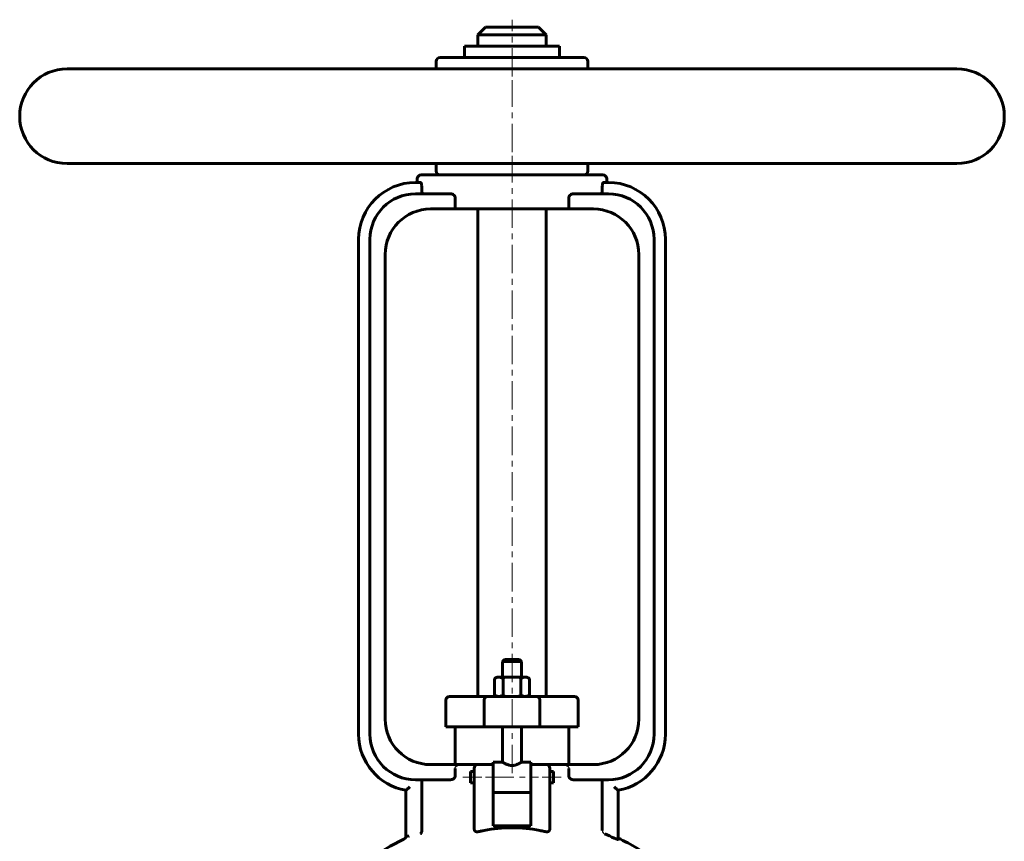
# Model space of a CAD drawing. Header units: millimetres. Extents: x -130 to 130, y -221 to 223.
# Tile 3 of 3: x -130 to 130, y 6 to 223. Entities that reach past the tile are written whole.
import ezdxf

# ---------------------------------------------------------------- set-up
doc = ezdxf.new("R2010")
doc.units = ezdxf.units.MM
for name, pattern in [('K5LT-1', [0]), ('K5LT_AXLED', [12, 7.5, -1.5, 1.5, -1.5]), ('K5LT_BASIC', [0])]:
    doc.linetypes.add(name, pattern=pattern)
doc.layers.add('Системный слой (1)', color=7, linetype='Continuous', true_color=0x6c6c6c)

# ---------------------------------------------------------------- blocks, each defined once
blk = doc.blocks.new('U0')
at = {"layer": 'Системный слой (1)', "color": 143, "linetype": 'K5LT_BASIC', "lineweight": 60, "true_color": 0x33acca}
for start, end in [(116.0652, 125.6514), (54.3486, 64.4836)]:
    blk.add_arc((0, -51.57), 65, start, end, dxfattribs=at)
blk = doc.blocks.new('U4')
at = {"layer": 'Системный слой (1)', "color": 143, "linetype": 'K5LT_BASIC', "lineweight": 60, "true_color": 0x33acca}
for p, q in [((-11, 23.14), (-11, 24.64)), ((-11, 21.64), (-11, 23.14))]:
    blk.add_line(p, q, dxfattribs=at)
blk = doc.blocks.new('U6')
at = {"layer": 'Системный слой (1)', "color": 143, "linetype": 'K5LT_BASIC', "lineweight": 60, "true_color": 0x33acca}
for p, q in [((-5, 27.14), (-2.5, 27.14)), ((2.5, 27.14), (5, 27.14))]:
    blk.add_line(p, q, dxfattribs=at)
blk = doc.blocks.new('U9')
at = {"layer": 'Системный слой (1)', "color": 143, "linetype": 'K5LT_BASIC', "lineweight": 60, "true_color": 0x33acca}
for p, q in [((0, 54.25), (-2, 54.25)), ((2, 54.25), (0, 54.25))]:
    blk.add_line(p, q, dxfattribs=at)
blk = doc.blocks.new('U10')
at = {"layer": 'Системный слой (1)', "color": 143, "linetype": 'K5LT_BASIC', "lineweight": 60, "true_color": 0x33acca}
for p, q in [((11, 24.64), (11, 23.14)), ((11, 23.14), (11, 21.64))]:
    blk.add_line(p, q, dxfattribs=at)
blk = doc.blocks.new('U19')
at = {"layer": 'Системный слой (1)', "color": 143, "linetype": 'K5LT_BASIC', "lineweight": 60, "true_color": 0x33acca}
for p, q in [((0, 221.25), (-7, 221.25)), ((7, 221.25), (0, 221.25))]:
    blk.add_line(p, q, dxfattribs=at)

msp = doc.modelspace()

# ---------------------------------------------------------------- linework, layer by layer
at = {"layer": 'Системный слой (1)', "color": 143, "linetype": 'K5LT_BASIC', "lineweight": 60, "true_color": 0x33acca}
for p, q in [((-7, 221.25), (-9, 219.25)), ((7, 221.25), (9, 219.25)), ((-9, 216.25), (-9, 219.25)), ((-9, 219.25), (0, 219.25)), ((0, 219.25), (9, 219.25)), ((9, 216.25), (9, 219.25)), ((-12.5, 213.25), (-12.5, 216.25)), ((-12.5, 216.25), (12.5, 216.25)), ((12.5, 213.25), (12.5, 216.25)), ((19, 213.25), (-19, 213.25)), ((-20, 210.25), (-20, 212.25)), ((20, 210.25), (20, 212.25)), ((117.5, 210.25), (-117.5, 210.25)), ((117.5, 185.25), (-117.5, 185.25)), ((-20, 183.25), (-20, 185.25)), ((20, 183.25), (20, 185.25)), ((24, 182.25), (-24, 182.25)), ((-24.14, 180.25), (-25.5, 180.25)), ((-25, 180.25), (-25, 181.25)), ((25.5, 180.25), (24.14, 180.25)), ((25, 180.25), (25, 181.25)), ((-16.25, 177.25), (-25.5, 177.25)), ((-23.85, 178.25), (-23.85, 179.25)), ((25.5, 177.25), (16.25, 177.25)), ((23.85, 179.25), (23.85, 178.25)), ((-15, 173.25), (-15, 176.25)), ((15, 176.25), (15, 173.25)), ((-21.5, 173.25), (-15, 173.25)), ((15, 173.25), (-15, 173.25)), ((-9, 44.5), (-9, 173.25)), ((9, 44.5), (9, 173.25)), ((15, 173.25), (21.5, 173.25)), ((-40.5, 165.25), (-40.5, 34.5)), ((-37.5, 165.25), (-37.5, 34.5)), ((37.5, 34.5), (37.5, 165.25)), ((40.5, 34.5), (40.5, 165.25)), ((-33.5, 38.5), (-33.5, 161.25)), ((33.5, 161.25), (33.5, 38.5)), ((-2, 54.25), (-2.5, 53.75)), ((-2.5, 53.75), (0, 53.75)), ((-2.5, 49.6), (-2.5, 53.75)), ((0, 53.75), (2.5, 53.75)), ((2, 54.25), (2.5, 53.75)), ((2.5, 49.6), (2.5, 53.75)), ((-4, 49.6), (-4.62, 49.24)), ((-3.46, 49.6), (-4, 49.6)), ((0, 49.6), (-3.46, 49.6)), ((3.46, 49.6), (0, 49.6)), ((4, 49.6), (3.46, 49.6)), ((4, 49.6), (4.62, 49.24)), ((-4.62, 44.86), (-4.62, 49.24)), ((-2.31, 44.86), (-2.31, 49.24)), ((2.31, 44.86), (2.31, 49.24)), ((4.62, 44.86), (4.62, 49.24)), ((-15.93, 44.5), (-16.5, 44.5)), ((-6.38, 44.5), (-15.93, 44.5)), ((6.38, 44.5), (-6.38, 44.5)), ((-4, 44.5), (-4.62, 44.86)), ((4, 44.5), (4.62, 44.86)), ((15.93, 44.5), (6.38, 44.5)), ((16.5, 44.5), (15.93, 44.5)), ((-17.5, 36.5), (-17.5, 43.5)), ((-7.36, 36.5), (-7.36, 43.5)), ((7.36, 36.5), (7.36, 43.5)), ((17.5, 36.5), (17.5, 43.5)), ((-17.5, 36.5), (-16.89, 36.5)), ((-16.89, 36.5), (-7.36, 36.5)), ((-15, 26.5), (-15, 36.5)), ((-7.36, 36.5), (7.36, 36.5)), ((-2.5, 27.14), (-2.5, 36.5)), ((2.5, 27.14), (2.5, 36.5)), ((7.36, 36.5), (16.89, 36.5)), ((15, 26.5), (15, 36.5)), ((16.89, 36.5), (17.5, 36.5)), ((-13.27, 26.5), (-21.5, 26.5)), ((-9, 26.5), (-13.27, 26.5)), ((-5, 26.5), (-9, 26.5)), ((-5, 27.14), (-5, 26.44)), ((-5, 21.05), (-5, 26.44)), ((5, 27.14), (5, 26.44)), ((9, 26.5), (5, 26.5)), ((5, 26.44), (5, 21.05)), ((13.27, 26.5), (9, 26.5)), ((21.5, 26.5), (13.27, 26.5)), ((-15, 25.5), (-15, 23.5)), ((-11, 24.64), (-10, 24.64)), ((-10, 25.5), (-10, 21.84)), ((10, 21.84), (10, 25.5)), ((10, 24.64), (11, 24.64)), ((15, 23.5), (15, 25.5)), ((-25.5, 22.5), (-16.25, 22.5)), ((-23.85, 21.5), (-23.85, 9.38)), ((-11, 21.64), (-10, 21.64)), ((-10, 21.84), (-10, 9.64)), ((-5, 21.05), (-5, 19.19)), ((5, 21.05), (5, 19.19)), ((10, 9.64), (10, 21.84)), ((10, 21.64), (11, 21.64)), ((16.25, 22.5), (25.5, 22.5)), ((23.85, 9.1), (23.85, 21.5)), ((-28, 19.71), (-28, 8.05)), ((-5, 10.36), (-5, 19.19)), ((-5, 19.14), (5, 19.14)), ((5, 19.19), (5, 10.36)), ((28, 6.73), (28, 19.71)), ((-28, 8.05), (-28, 7.35)), ((5, 10.36), (-5, 10.36))]:
    msp.add_line(p, q, dxfattribs=at)
at = {"layer": 'Системный слой (1)', "color": 30, "linetype": 'K5LT_AXLED', "lineweight": 18, "true_color": 0xff8000}
for p, q in [((0, 208.25), (0, 223.25)), ((0, 188.25), (0, 207.25)), ((0, 24.26), (0, 187.25)), ((-13, 23.14), (-8, 23.14)), ((-7, 23.14), (7, 23.14)), ((8, 23.14), (13, 23.14))]:
    msp.add_line(p, q, dxfattribs=at)
at = {"layer": 'Системный слой (1)', "color": 143, "linetype": 'K5LT_BASIC', "lineweight": 60, "true_color": 0x33acca}
for centre, radius, start, end in [((-19, 212.25), 1, 90, 180), ((19, 212.25), 1, 0, 90), ((-117.5, 197.75), 12.5, 90, 270), ((117.5, 197.75), 12.5, 270, 90), ((-24, 181.25), 1, 90, 180), ((-19, 183.25), 1, 180, 270), ((19, 183.25), 1, 270, 0), ((24, 181.25), 1, 0, 90), ((-25.5, 165.25), 15, 90, 180), ((25.5, 165.25), 15, 0, 90), ((-25.5, 165.25), 12, 90, 180), ((25.5, 165.25), 12, 0, 90), ((-21.5, 161.25), 12, 90, 180), ((21.5, 161.25), 12, 0, 90), ((-16.5, 43.5), 1, 90, 180), ((16.5, 43.5), 1, 0, 90), ((-21.5, 38.5), 12, 180, 270), ((21.5, 38.5), 12, 270, 0), ((-25.5, 34.5), 15, 180, 260.4059), ((-25.5, 34.5), 12, 180, 270), ((25.5, 34.5), 12, 270, 0), ((25.5, 34.5), 15, 279.5941, 0), ((-9, 25.5), 1, 90, 180), ((9, 25.5), 1, 0, 90), ((0, -51.57), 64.57, 65.2804, 67.7162), ((-29, 7.72), 1, 296.0652, 0)]:
    msp.add_arc(centre, radius, start, end, dxfattribs=at)
msp.add_ellipse((0, -6.83), major_axis=(-25, 0), ratio=0.666667, start_param=4.413712, end_param=5.011066, dxfattribs=at)
for points, knots in [([(-24.14, 180.25), (-24.11, 180.25), (-24.07, 180.22), (-24, 180.12), (-23.96, 180.04), (-23.91, 179.86), (-23.89, 179.75), (-23.86, 179.51), (-23.85, 179.38), (-23.85, 179.25)], [-0.1537715, -0.1537715, -0.1537715, -0.1537715, -0.1145111, -0.1145111, -0.0752507, -0.0752507, -0.0376254, -0.0376254, 0, 0, 0, 0]), ([(23.85, 179.25), (23.85, 179.38), (23.86, 179.51), (23.89, 179.75), (23.91, 179.86), (23.96, 180.04), (24, 180.12), (24.07, 180.22), (24.11, 180.25), (24.14, 180.25)], [0, 0, 0, 0, 0.0376254, 0.0376254, 0.0752507, 0.0752507, 0.1145111, 0.1145111, 0.1537715, 0.1537715, 0.1537715, 0.1537715]), ([(-23.85, 178.25), (-23.85, 178.12), (-23.84, 177.99), (-23.81, 177.75), (-23.78, 177.64), (-23.73, 177.46), (-23.69, 177.38), (-23.6, 177.27), (-23.56, 177.25), (-23.51, 177.25)], [0.3110324, 0.3110324, 0.3110324, 0.3110324, 0.3485647, 0.3485647, 0.386097, 0.386097, 0.4260531, 0.4260531, 0.4660092, 0.4660092, 0.4660092, 0.4660092]), ([(-16.25, 177.25), (-16.09, 177.25), (-15.92, 177.22), (-15.59, 177.1), (-15.43, 177.01), (-15.22, 176.82), (-15.15, 176.72), (-15.06, 176.56), (-15.04, 176.5), (-15.01, 176.38), (-15, 176.31), (-15, 176.25)], [-0.1981359, -0.1981359, -0.1981359, -0.1981359, -0.1367018, -0.1367018, -0.0752677, -0.0752677, -0.0376339, -0.0376339, -0.0188169, -0.0188169, 0, 0, 0, 0]), ([(15, 176.25), (15, 176.31), (15.01, 176.38), (15.04, 176.5), (15.06, 176.56), (15.15, 176.72), (15.22, 176.82), (15.43, 177.01), (15.59, 177.1), (15.92, 177.22), (16.09, 177.25), (16.25, 177.25)], [0, 0, 0, 0, 0.0188169, 0.0188169, 0.0376339, 0.0376339, 0.0752677, 0.0752677, 0.1367018, 0.1367018, 0.1981359, 0.1981359, 0.1981359, 0.1981359]), ([(23.51, 177.25), (23.56, 177.25), (23.6, 177.27), (23.69, 177.38), (23.73, 177.46), (23.78, 177.64), (23.81, 177.75), (23.84, 177.99), (23.85, 178.12), (23.85, 178.25)], [0.1560557, 0.1560557, 0.1560557, 0.1560557, 0.1960118, 0.1960118, 0.2359679, 0.2359679, 0.2735002, 0.2735002, 0.3110324, 0.3110324, 0.3110324, 0.3110324]), ([(-4.62, 49.24), (-4.49, 49.32), (-4.28, 49.42), (-4.01, 49.52), (-3.79, 49.57), (-3.62, 49.6), (-3.51, 49.6), (-3.46, 49.6)], [0, 0, 0, 0, 2.359003, 4.171009, 5.563879, 7.101375, 8, 8, 8, 8]), ([(-3.46, 49.6), (-3.38, 49.6), (-3.22, 49.59), (-2.98, 49.54), (-2.69, 49.44), (-2.46, 49.33), (-2.31, 49.24)], [0, 0, 0, 0, 1.565002, 3.019525, 4.590939, 7, 7, 7, 7]), ([(2.31, 49.24), (2.44, 49.32), (2.65, 49.42), (2.91, 49.52), (3.13, 49.57), (3.31, 49.6), (3.42, 49.6), (3.46, 49.6)], [0, 0, 0, 0, 2.359003, 4.171009, 5.563879, 7.101375, 8, 8, 8, 8]), ([(3.46, 49.6), (3.55, 49.6), (3.71, 49.59), (3.95, 49.54), (4.24, 49.44), (4.47, 49.33), (4.62, 49.24)], [0, 0, 0, 0, 1.565002, 3.019525, 4.590939, 7, 7, 7, 7]), ([(-6.38, 44.5), (-6.46, 44.5), (-6.6, 44.48), (-6.79, 44.41), (-6.94, 44.32), (-7.07, 44.21), (-7.19, 44.07), (-7.28, 43.89), (-7.34, 43.7), (-7.36, 43.57), (-7.36, 43.5)], [0, 0, 0, 0, 1.740383, 3.048214, 4.354008, 5.384981, 6.706366, 8.321197, 9.537429, 11, 11, 11, 11]), ([(-3.46, 44.5), (-3.55, 44.5), (-3.71, 44.51), (-3.95, 44.56), (-4.24, 44.66), (-4.47, 44.77), (-4.62, 44.86)], [0, 0, 0, 0, 1.565002, 3.019525, 4.590939, 7, 7, 7, 7]), ([(-2.31, 44.86), (-2.44, 44.78), (-2.65, 44.68), (-2.91, 44.58), (-3.13, 44.53), (-3.31, 44.5), (-3.42, 44.5), (-3.46, 44.5)], [0, 0, 0, 0, 2.359003, 4.171009, 5.563879, 7.101375, 8, 8, 8, 8]), ([(3.46, 44.5), (3.38, 44.5), (3.22, 44.51), (2.98, 44.56), (2.69, 44.66), (2.46, 44.77), (2.31, 44.86)], [0, 0, 0, 0, 1.565002, 3.019525, 4.590939, 7, 7, 7, 7]), ([(4.62, 44.86), (4.49, 44.78), (4.28, 44.68), (4.01, 44.58), (3.79, 44.53), (3.62, 44.5), (3.51, 44.5), (3.46, 44.5)], [0, 0, 0, 0, 2.359003, 4.171009, 5.563879, 7.101375, 8, 8, 8, 8]), ([(6.38, 44.5), (6.46, 44.5), (6.6, 44.48), (6.79, 44.41), (6.94, 44.32), (7.07, 44.21), (7.19, 44.07), (7.28, 43.89), (7.34, 43.7), (7.36, 43.57), (7.36, 43.5)], [0, 0, 0, 0, 1.740383, 3.048214, 4.354008, 5.384981, 6.706366, 8.321197, 9.537429, 11, 11, 11, 11]), ([(2.5, 27.14), (2.5, 27.14), (2.48, 27.13), (2.39, 27.07), (2.27, 27), (2.1, 26.9), (1.91, 26.8), (1.7, 26.69), (1.46, 26.59), (1.23, 26.49), (1.05, 26.43), (0.87, 26.38), (0.65, 26.32), (0.39, 26.28), (0.13, 26.26), (-0.13, 26.26), (-0.37, 26.28), (-0.62, 26.32), (-0.9, 26.38), (-1.17, 26.47), (-1.39, 26.56), (-1.6, 26.65), (-1.79, 26.74), (-1.99, 26.84), (-2.17, 26.94), (-2.33, 27.04), (-2.43, 27.09), (-2.49, 27.13), (-2.5, 27.14), (-2.5, 27.14)], [0, 0, 0, 0, 1.495071, 2.75551, 4.213604, 5.419931, 6.801112, 7.756319, 9.127336, 10.313858, 10.954112, 11.554239, 12.543303, 13.576214, 14.539967, 15.471193, 16.412448, 17.223603, 18.37897, 19.669512, 20.715698, 21.398603, 22.741415, 23.720618, 24.949795, 26.564393, 27.851203, 28.646239, 30, 30, 30, 30]), ([(-15, 23.5), (-15, 23.46), (-15.01, 23.38), (-15.03, 23.27), (-15.08, 23.16), (-15.13, 23.06), (-15.2, 22.97), (-15.27, 22.89), (-15.35, 22.82), (-15.43, 22.75), (-15.53, 22.69), (-15.67, 22.62), (-15.84, 22.56), (-16.04, 22.51), (-16.18, 22.5), (-16.25, 22.5)], [0, 0, 0, 0, 1.077202, 1.840287, 2.805405, 3.893208, 4.554014, 5.817652, 6.639131, 7.545802, 8.762489, 9.837079, 11.860968, 13.786561, 16, 16, 16, 16]), ([(16.25, 22.5), (16.19, 22.5), (16.08, 22.51), (15.91, 22.54), (15.75, 22.59), (15.58, 22.66), (15.45, 22.74), (15.36, 22.81), (15.29, 22.87), (15.23, 22.93), (15.18, 22.99), (15.13, 23.06), (15.09, 23.14), (15.05, 23.23), (15.02, 23.33), (15, 23.42), (15, 23.48), (15, 23.5)], [0, 0, 0, 0, 2.135158, 3.686896, 5.644156, 7.77147, 9.533443, 10.391659, 11.418029, 12.274657, 12.93478, 13.737937, 14.57414, 15.527715, 16.272624, 17.448829, 18, 18, 18, 18]), ([(-23.51, 22.5), (-23.53, 22.5), (-23.56, 22.49), (-23.62, 22.45), (-23.67, 22.4), (-23.71, 22.33), (-23.73, 22.27), (-23.76, 22.2), (-23.78, 22.13), (-23.79, 22.06), (-23.81, 21.99), (-23.82, 21.92), (-23.83, 21.81), (-23.85, 21.67), (-23.85, 21.56), (-23.85, 21.5)], [0, 0, 0, 0, 1.670169, 3.158789, 5.256577, 6.270618, 7.059202, 8.224039, 9.301449, 10.151709, 10.776439, 11.714222, 12.76926, 14.17561, 16, 16, 16, 16]), ([(23.85, 21.5), (23.85, 21.58), (23.84, 21.69), (23.83, 21.87), (23.81, 21.98), (23.79, 22.09), (23.77, 22.16), (23.75, 22.22), (23.73, 22.27), (23.7, 22.34), (23.65, 22.42), (23.6, 22.47), (23.55, 22.5), (23.52, 22.5), (23.51, 22.5)], [0, 0, 0, 0, 2.203038, 3.281161, 4.98476, 5.781591, 6.848106, 7.700966, 8.054689, 9.271582, 10.966632, 12.479227, 13.921239, 15, 15, 15, 15]), ([(-27, 20.58), (-27.08, 20.51), (-27.22, 20.39), (-27.38, 20.25), (-27.51, 20.13), (-27.62, 20.03), (-27.72, 19.95), (-27.8, 19.88), (-27.87, 19.82), (-27.93, 19.77), (-27.97, 19.73), (-28, 19.71), (-28, 19.71), (-28, 19.71)], [0, 0, 0, 0, 2.444802, 4.21758, 4.942983, 6.716399, 7.980155, 8.521238, 9.910834, 11.265903, 12.119508, 13.089254, 14, 14, 14, 14]), ([(27, 20.58), (27.08, 20.51), (27.22, 20.39), (27.38, 20.25), (27.51, 20.13), (27.62, 20.03), (27.72, 19.95), (27.8, 19.88), (27.87, 19.82), (27.93, 19.77), (27.97, 19.73), (28, 19.71), (28, 19.71), (28, 19.71)], [0, 0, 0, 0, 2.444802, 4.21758, 4.942983, 6.716399, 7.980155, 8.521238, 9.910834, 11.265903, 12.119508, 13.089254, 14, 14, 14, 14]), ([(-24.2, 8.18), (-24.15, 8.21), (-24.08, 8.27), (-23.99, 8.38), (-23.93, 8.49), (-23.89, 8.61), (-23.86, 8.73), (-23.84, 8.82), (-23.83, 8.94), (-23.83, 9.04), (-23.84, 9.1)], [0, 0, 0, 0, 2.464881, 3.688473, 4.831813, 6.822986, 7.670507, 8.55637, 9.466891, 11, 11, 11, 11]), ([(-9.87, 9.1), (-9.9, 9.15), (-9.94, 9.24), (-9.98, 9.4), (-10, 9.53), (-10, 9.61), (-10, 9.64)], [0, 0, 0, 0, 2.111918, 3.879193, 5.783195, 7, 7, 7, 7]), ([(-9.87, 9.1), (-9.87, 9.08), (-9.86, 9.06), (-9.84, 9.04), (-9.83, 9.02), (-9.81, 8.99), (-9.78, 8.96), (-9.76, 8.94), (-9.73, 8.91), (-9.7, 8.89), (-9.66, 8.86), (-9.63, 8.84), (-9.58, 8.81), (-9.53, 8.79), (-9.47, 8.77), (-9.41, 8.76), (-9.35, 8.75), (-9.28, 8.74), (-9.2, 8.73), (-9.13, 8.74), (-9.09, 8.74), (-9.07, 8.75), (-9.04, 8.75), (-9.01, 8.75), (-9, 8.76)], [0, 0, 0, 0, 1.235702, 1.554004, 2.218778, 3.276738, 4.024425, 5.216683, 5.774682, 7.366398, 8.272019, 9.671054, 10.627492, 12.563325, 14.000544, 15.435509, 16.919997, 18.426144, 20.454947, 22.475452, 22.979111, 23.482807, 23.98711, 25, 25, 25, 25]), ([(-9, 8.76), (-8.67, 8.83), (-8.11, 8.94), (-7.57, 9.05), (-7.36, 9.1)], [0, 0, 0, 0, 2.941662, 5, 5, 5, 5]), ([(7.36, 9.1), (7.74, 9.02), (8.28, 8.91), (8.84, 8.79), (9, 8.76)], [0, 0, 0, 0, 3.599175, 5, 5, 5, 5]), ([(9, 8.76), (9.03, 8.75), (9.06, 8.75), (9.11, 8.74), (9.13, 8.74), (9.18, 8.74), (9.23, 8.74), (9.3, 8.74), (9.36, 8.75), (9.43, 8.76), (9.5, 8.78), (9.56, 8.8), (9.62, 8.83), (9.66, 8.86), (9.69, 8.88), (9.72, 8.9), (9.75, 8.93), (9.78, 8.97), (9.81, 9), (9.83, 9.02), (9.85, 9.06), (9.86, 9.08), (9.87, 9.1)], [0, 0, 0, 0, 1.731215, 2.297108, 2.859645, 3.418079, 5.08237, 6.176887, 7.786402, 9.337276, 10.790484, 12.503663, 14.019045, 15.328071, 15.930945, 17.134104, 18.000796, 19.553789, 20.247938, 21.34404, 21.555435, 23, 23, 23, 23]), ([(10, 9.64), (10, 9.58), (9.99, 9.47), (9.96, 9.3), (9.91, 9.18), (9.88, 9.11), (9.87, 9.1)], [0, 0, 0, 0, 2.310877, 4.282381, 6.348262, 7, 7, 7, 7]), ([(-28, 7.35), (-28, 7.37), (-27.98, 7.41), (-27.93, 7.46), (-27.86, 7.5), (-27.79, 7.53), (-27.68, 7.57), (-27.47, 7.61), (-27.28, 7.64), (-27.13, 7.64)], [0, 0, 0, 0, 1.442685, 2.898228, 3.628453, 4.593047, 5.786333, 6.969832, 10, 10, 10, 10]), ([(28, 6.73), (28, 6.73), (27.99, 6.72), (27.97, 6.72), (27.92, 6.72), (27.85, 6.74), (27.79, 6.76), (27.73, 6.78), (27.66, 6.81), (27.57, 6.84), (27.47, 6.88), (27.28, 6.96), (27.12, 7.03), (27.02, 7.07), (27, 7.08)], [0, 0, 0, 0, 1.313543, 2.207281, 4.150259, 5.279144, 5.811785, 7.084719, 8.217952, 8.607249, 10.203608, 11.807867, 14.466791, 15, 15, 15, 15])]:
    msp.add_open_spline(points, degree=3, knots=knots, dxfattribs=at)
at = {"layer": 'Системный слой (1)', "color": 7, "linetype": 'K5LT-1'}
for points, knots in [([(-2.31, 49.24), (-2.27, 49.25), (-2.2, 49.28), (-2.08, 49.31), (-1.97, 49.34), (-1.86, 49.36), (-1.75, 49.39), (-1.64, 49.41), (-1.53, 49.44), (-1.41, 49.46), (-1.29, 49.48), (-1.15, 49.51), (-1.02, 49.53), (-0.89, 49.54), (-0.77, 49.56), (-0.63, 49.57), (-0.44, 49.59), (-0.22, 49.6), (-0.07, 49.6), (0, 49.6)], [0, 0, 0, 0, 0.0106525, 0.021305, 0.0319574, 0.0426099, 0.0532624, 0.0639149, 0.0745674, 0.0852199, 0.0990751, 0.1129303, 0.1267855, 0.1406406, 0.1523461, 0.1640515, 0.1874623, 0.2108731, 0.2342839, 0.2342839, 0.2342839, 0.2342839]), ([(0, 49.6), (0.04, 49.6), (0.13, 49.6), (0.25, 49.6), (0.38, 49.59), (0.54, 49.58), (0.75, 49.56), (0.96, 49.54), (1.13, 49.51), (1.26, 49.49), (1.39, 49.46), (1.51, 49.44), (1.62, 49.42), (1.74, 49.39), (1.87, 49.36), (2.01, 49.33), (2.1, 49.3), (2.21, 49.27), (2.28, 49.25), (2.31, 49.24)], [0.2342839, 0.2342839, 0.2342839, 0.2342839, 0.2475171, 0.2607504, 0.2739836, 0.2872168, 0.3136833, 0.3401497, 0.353383, 0.3666162, 0.3798494, 0.3930827, 0.4025183, 0.411954, 0.4308252, 0.4402609, 0.4496965, 0.4591321, 0.4685678, 0.4685678, 0.4685678, 0.4685678]), ([(0, 44.5), (-0.04, 44.5), (-0.13, 44.5), (-0.25, 44.5), (-0.38, 44.51), (-0.54, 44.52), (-0.75, 44.54), (-0.96, 44.56), (-1.13, 44.59), (-1.26, 44.61), (-1.39, 44.64), (-1.51, 44.66), (-1.62, 44.68), (-1.74, 44.71), (-1.87, 44.74), (-2.01, 44.77), (-2.1, 44.8), (-2.21, 44.83), (-2.28, 44.85), (-2.31, 44.86)], [0.2342839, 0.2342839, 0.2342839, 0.2342839, 0.2475171, 0.2607504, 0.2739836, 0.2872168, 0.3136833, 0.3401497, 0.353383, 0.3666162, 0.3798494, 0.3930827, 0.4025183, 0.411954, 0.4308252, 0.4402609, 0.4496965, 0.4591321, 0.4685678, 0.4685678, 0.4685678, 0.4685678]), ([(2.31, 44.86), (2.27, 44.85), (2.2, 44.82), (2.08, 44.79), (1.97, 44.76), (1.86, 44.74), (1.75, 44.71), (1.64, 44.69), (1.53, 44.66), (1.41, 44.64), (1.29, 44.62), (1.15, 44.59), (1.02, 44.57), (0.89, 44.56), (0.77, 44.54), (0.63, 44.53), (0.44, 44.51), (0.22, 44.5), (0.07, 44.5), (0, 44.5)], [0, 0, 0, 0, 0.0106525, 0.021305, 0.0319574, 0.0426099, 0.0532624, 0.0639149, 0.0745674, 0.0852199, 0.0990751, 0.1129303, 0.1267855, 0.1406406, 0.1523461, 0.1640515, 0.1874623, 0.2108731, 0.2342839, 0.2342839, 0.2342839, 0.2342839]), ([(-15, 25.5), (-15, 25.51), (-15, 25.53), (-15, 25.56), (-14.99, 25.59), (-14.99, 25.61), (-14.98, 25.64), (-14.98, 25.67), (-14.97, 25.7), (-14.96, 25.72), (-14.95, 25.75), (-14.94, 25.77), (-14.92, 25.8), (-14.91, 25.82), (-14.9, 25.84), (-14.88, 25.87), (-14.86, 25.9), (-14.84, 25.93), (-14.82, 25.95), (-14.8, 25.97), (-14.78, 25.99), (-14.76, 26.01), (-14.74, 26.03), (-14.72, 26.06), (-14.68, 26.09), (-14.65, 26.11), (-14.62, 26.13), (-14.6, 26.15), (-14.57, 26.16), (-14.54, 26.19), (-14.5, 26.21), (-14.46, 26.23), (-14.43, 26.25), (-14.41, 26.26), (-14.38, 26.27), (-14.34, 26.29), (-14.3, 26.31), (-14.26, 26.33), (-14.22, 26.34), (-14.18, 26.36), (-14.13, 26.37), (-14.1, 26.38), (-14.07, 26.39), (-14.05, 26.4), (-14.01, 26.41), (-13.96, 26.42), (-13.91, 26.43), (-13.84, 26.45), (-13.77, 26.46), (-13.7, 26.47), (-13.63, 26.48), (-13.55, 26.49), (-13.47, 26.49), (-13.41, 26.5), (-13.36, 26.5), (-13.31, 26.5), (-13.28, 26.5), (-13.27, 26.5)], [0, 0, 0, 0, 0.0028319, 0.0056638, 0.0084957, 0.0113276, 0.0126329, 0.0161174, 0.0196019, 0.0215363, 0.0234706, 0.0273392, 0.0295409, 0.0317426, 0.0338078, 0.0379383, 0.0420687, 0.0433357, 0.0465117, 0.0496877, 0.0520553, 0.054423, 0.0571948, 0.0599667, 0.0655103, 0.0689393, 0.0723684, 0.0747853, 0.0772022, 0.0820359, 0.0868697, 0.0913036, 0.0935205, 0.0957374, 0.0987808, 0.1018242, 0.107911, 0.1109544, 0.1139978, 0.1200846, 0.1240425, 0.1280003, 0.1298022, 0.131604, 0.1364628, 0.1413216, 0.1461803, 0.1510391, 0.1607567, 0.1656155, 0.1704742, 0.1794857, 0.1884972, 0.193003, 0.1975087, 0.2020145, 0.2065203, 0.2065203, 0.2065203, 0.2065203]), ([(13.27, 26.5), (13.3, 26.5), (13.36, 26.5), (13.43, 26.5), (13.48, 26.49), (13.54, 26.49), (13.59, 26.48), (13.64, 26.48), (13.68, 26.47), (13.7, 26.47), (13.73, 26.47), (13.77, 26.46), (13.81, 26.45), (13.86, 26.44), (13.91, 26.43), (13.96, 26.42), (14.01, 26.41), (14.05, 26.4), (14.08, 26.39), (14.1, 26.38), (14.13, 26.37), (14.16, 26.36), (14.18, 26.36), (14.21, 26.34), (14.24, 26.33), (14.28, 26.32), (14.31, 26.3), (14.35, 26.29), (14.38, 26.27), (14.42, 26.25), (14.48, 26.22), (14.54, 26.19), (14.59, 26.16), (14.62, 26.13), (14.66, 26.1), (14.7, 26.07), (14.74, 26.03), (14.77, 26.01), (14.79, 25.98), (14.81, 25.96), (14.83, 25.93), (14.86, 25.9), (14.89, 25.86), (14.91, 25.83), (14.92, 25.8), (14.93, 25.79), (14.94, 25.77), (14.95, 25.75), (14.95, 25.73), (14.96, 25.71), (14.97, 25.68), (14.98, 25.66), (14.99, 25.63), (14.99, 25.61), (14.99, 25.58), (15, 25.55), (15, 25.54), (15, 25.52), (15, 25.51), (15, 25.5)], [0.645675, 0.645675, 0.645675, 0.645675, 0.6561917, 0.6614501, 0.6667084, 0.6717548, 0.6768011, 0.6818475, 0.6843707, 0.6868939, 0.689313, 0.6917322, 0.6965706, 0.7014089, 0.7062473, 0.7110856, 0.715924, 0.7207623, 0.7231815, 0.7256007, 0.728277, 0.7309534, 0.7336298, 0.7363062, 0.7397186, 0.743131, 0.7465434, 0.7499558, 0.7533683, 0.7567807, 0.7636055, 0.7704303, 0.7772552, 0.7800627, 0.7828703, 0.7920005, 0.7950439, 0.7980873, 0.8011034, 0.8041194, 0.8071355, 0.8101515, 0.8154292, 0.820707, 0.8221678, 0.8236286, 0.8256938, 0.827759, 0.8298242, 0.8319782, 0.8347614, 0.8375445, 0.8394435, 0.8413424, 0.8451403, 0.8469041, 0.8486678, 0.8504315, 0.8521953, 0.8521953, 0.8521953, 0.8521953]), ([(23.85, 9.1), (23.85, 9.08), (23.85, 9.05), (23.85, 9.01), (23.86, 8.97), (23.86, 8.94), (23.87, 8.92), (23.87, 8.9), (23.87, 8.88), (23.88, 8.84), (23.89, 8.81), (23.9, 8.78), (23.91, 8.76), (23.92, 8.74), (23.93, 8.72), (23.93, 8.7), (23.94, 8.68), (23.95, 8.67), (23.96, 8.65), (23.97, 8.64), (23.98, 8.62), (23.99, 8.6), (24, 8.58), (24.01, 8.57), (24.02, 8.54), (24.04, 8.52), (24.06, 8.5), (24.07, 8.48), (24.09, 8.46), (24.11, 8.43), (24.13, 8.41), (24.15, 8.39), (24.16, 8.38), (24.18, 8.37), (24.19, 8.36), (24.2, 8.35), (24.22, 8.33), (24.23, 8.32), (24.25, 8.31), (24.27, 8.3), (24.28, 8.28), (24.31, 8.27), (24.33, 8.25), (24.35, 8.24), (24.38, 8.23), (24.4, 8.21), (24.43, 8.2), (24.46, 8.19), (24.47, 8.18), (24.48, 8.18)], [0.3028112, 0.3028112, 0.3028112, 0.3028112, 0.3068272, 0.3108431, 0.3148591, 0.3188751, 0.3199278, 0.3209806, 0.3235149, 0.3260493, 0.331118, 0.333255, 0.3353921, 0.3375291, 0.3396661, 0.3413369, 0.3430077, 0.3446786, 0.3463494, 0.3482049, 0.3500603, 0.3519158, 0.3537713, 0.3556268, 0.3574822, 0.3611932, 0.3633275, 0.3654618, 0.3683577, 0.3712536, 0.3741495, 0.3770454, 0.3787264, 0.3804074, 0.3820884, 0.3837694, 0.3856384, 0.3875074, 0.3893764, 0.3912455, 0.3931145, 0.3949835, 0.3987215, 0.4009199, 0.4031183, 0.4059644, 0.4088104, 0.4116565, 0.4145025, 0.4145025, 0.4145025, 0.4145025])]:
    msp.add_open_spline(points, degree=3, knots=knots, dxfattribs=at)
at = {"layer": 'Системный слой (1)', "color": 143, "linetype": 'K5LT_BASIC', "lineweight": 60, "true_color": 0x33acca}
msp.add_open_spline([(-23.85, 9.38), (-23.85, 9.29), (-23.84, 9.19), (-23.84, 9.1)], degree=3, dxfattribs=at)

# ---------------------------------------------------------------- block references
at = {"layer": 'Системный слой (1)'}
for name in ['U19', 'U9', 'U6', 'U4', 'U10', 'U0']:
    msp.add_blockref(name, (0, 0), dxfattribs=at)

doc.saveas('drawing.dxf')
